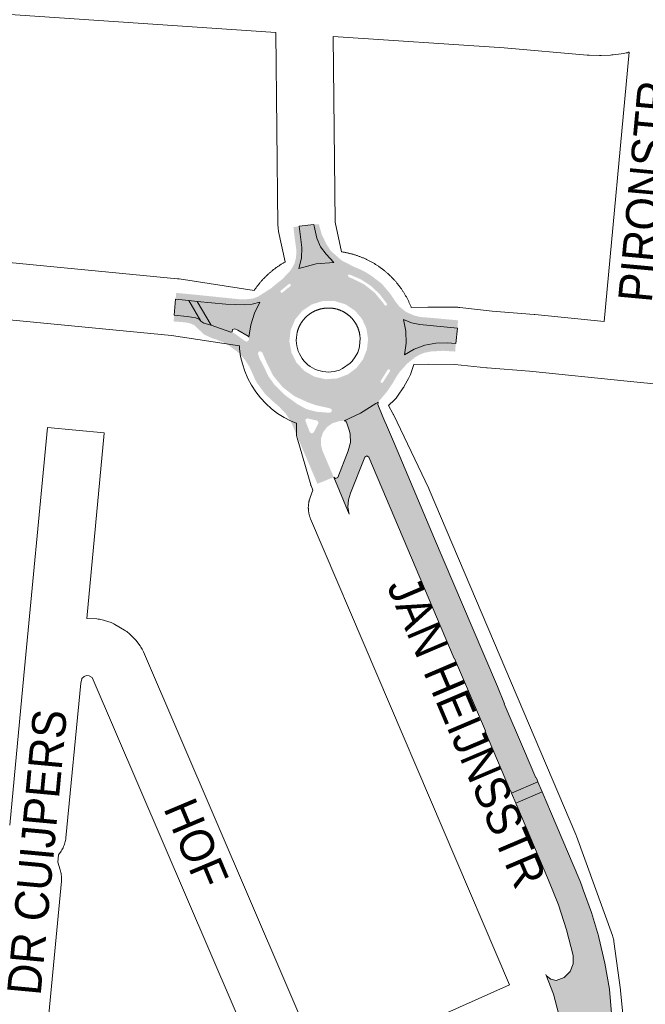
# Paper-space layout 'Layout1' of a CAD drawing. Header units: metres. Extents: x 123097 to 144122, y 392739 to 407589.
# Tile 229 of 256: x 133186 to 133329, y 397103 to 397327. Entities that reach past the tile are written whole.
import ezdxf
from ezdxf.enums import TextEntityAlignment as Align

# ---------------------------------------------------------------- set-up
doc = ezdxf.new("R2010")
doc.units = ezdxf.units.M
doc.header["$MEASUREMENT"] = 0
for name, color, linetype, lineweight in [('gs-anno-wegen algemeen tekst', 7, 'Continuous', 0), ('gs-knt-fietspaden', 7, 'Continuous', 0), ('gs-knt-wegen algemeen', 7, 'Continuous', 0), ('ir-ARC-asfalt-hoofdwegen-te inspecteren', 5, 'Continuous', 0), ('ir-ARC-fietspaden naastliggend- te inspecteren', 1, 'Continuous', 0)]:
    doc.layers.add(name, color=color, linetype=linetype, lineweight=lineweight)
doc.styles.add('Style-Arial', font='arial.ttf')

psp = doc.layouts.get("Layout1")

# ---------------------------------------------------------------- hatches: boundary and pattern name
at = {"layer": 'ir-ARC-asfalt-hoofdwegen-te inspecteren', "linetype": 'Continuous', "lineweight": 13}
for points in [[(133253.412, 397279.767), (133253.16, 397280.806), (133249.827, 397280.421), (133250.404, 397275.623), (133250.326, 397273.189), (133249.732, 397270.827), (133253.651, 397271.89), (133257.702, 397272.166), (133255.951, 397274.067), (133254.685, 397275.761), (133253.824, 397277.693)], [(133221.64, 397263.791), (133221.347, 397260.195), (133224.295, 397259.866), (133226.234, 397259.572), (133227.082, 397259.172), (133227.404, 397258.843), (133224.644, 397263.498)], [(133229.733, 397257.921), (133226.599, 397263.32), (133224.644, 397263.498), (133227.404, 397258.843), (133228.107, 397258.382)], [(133235.801, 397256.731), (133238.162, 397255.397), (133238.268, 397255.312), (133238.351, 397255.183), (133238.779, 397257.939), (133239.611, 397260.601), (133240.83, 397263.11), (133239.106, 397262.677), (133237.336, 397262.508), (133233.102, 397262.715), (133226.599, 397263.32), (133229.733, 397257.921), (133234.22, 397256.279), (133234.539, 397256.373), (133234.629, 397256.929), (133235.182, 397257.037)], [(133285.489, 397253.686), (133285.867, 397257.249), (133277.331, 397258.029), (133275.401, 397258.453), (133273.574, 397259.203), (133274.086, 397256.535), (133274.167, 397253.82), (133273.813, 397251.127), (133276.016, 397252.44), (133278.415, 397253.347), (133280.935, 397253.822), (133283.5, 397253.849)], [(133315.209, 397085.14), (133321.945, 397085.675), (133321.624, 397089.173), (133321.951, 397089.193), (133320.478, 397106.608), (133319.46, 397112.515), (133318.119, 397118.356), (133318.002, 397118.786), (133316.382, 397124.05), (133314.536, 397129.239), (133314.133, 397130.372), (133313.721, 397131.385), (133307.083, 397147.113), (133305.414, 397151.025), (133305.184, 397151.56), (133299.161, 397148.965), (133299.358, 397148.541), (133299.384, 397148.485), (133306.643, 397131.442), (133308.872, 397125.846), (133310.747, 397120.122), (133312.261, 397114.292), (133312.264, 397112.382), (133311.523, 397110.622), (133310.154, 397109.29), (133308.375, 397108.597), (133307.138, 397108.869), (133306.152, 397109.664), (133306.003, 397109.921), (133307.716, 397105.46), (133309.006, 397100.86), (133309.213, 397101.177), (133309.578, 397101.274), (133311.384, 397100.707), (133312.906, 397099.58), (133313.974, 397098.018), (133314.472, 397096.191), (133314.978, 397088.564)]]:
    psp.add_hatch(color=5, dxfattribs=at).paths.add_polyline_path(points, flags=0)
at = {"layer": 'ir-ARC-asfalt-hoofdwegen-te inspecteren', "linetype": 'Continuous', "lineweight": 13, "extrusion": (0, 0, -1)}
h = psp.add_hatch(color=5, dxfattribs=at)
h.paths.add_polyline_path([(-133257.341, 397238.075), (-133260.685, 397238.677), (-133263.805, 397240.021), (-133266.54, 397242.037), (-133268.746, 397244.621), (-133268.707, 397244.729), (-133268.369, 397244.831), (-133268.37, 397245.184), (-133269.032, 397246.22), (-133269.967, 397247.721), (-133270.283, 397247.871), (-133270.527, 397247.62), (-133270.582, 397247.613), (-133271.673, 397250.522), (-133272.165, 397253.59), (-133272.036, 397256.694), (-133271.292, 397259.71), (-133269.964, 397262.519), (-133269.851, 397262.527), (-133269.615, 397262.307), (-133269.318, 397262.432), (-133268.877, 397263.055), (-133266.971, 397265.325), (-133264.646, 397267.163), (-133261.997, 397268.494), (-133261.097, 397268.874), (-133260.899, 397269.14), (-133261.068, 397269.426), (-133260.992, 397269.55), (-133257.545, 397270.122), (-133254.056, 397269.931), (-133250.692, 397268.985), (-133247.615, 397267.329), (-133247.92, 397267.127), (-133247.82, 397266.776), (-133246.8, 397266.01), (-133246.027, 397265.335), (-133245.686, 397265.277), (-133245.523, 397265.582), (-133245.387, 397265.546), (-133243.336, 397263.307), (-133241.771, 397260.705), (-133240.757, 397257.843), (-133240.333, 397254.836), (-133240.517, 397251.805), (-133240.997, 397251.975), (-133241.403, 397251.669), (-133242.409, 397249.326), (-133243.925, 397246.337), (-133246.065, 397243.759), (-133248.723, 397241.72), (-133251.768, 397240.32), (-133253.525, 397239.689), (-133256.842, 397238.941), (-133257.234, 397238.683), (-133257.227, 397238.214)])
h.paths.add_polyline_path([(-133255.866, 397245.578), (-133258.472, 397245.762), (-133260.915, 397246.689), (-133262.862, 397248.153), (-133264.343, 397250.087), (-133265.249, 397252.349), (-133265.514, 397254.77), (-133265.117, 397257.174), (-133264.089, 397259.382), (-133262.504, 397261.232), (-133260.328, 397262.66), (-133257.833, 397263.404), (-133255.23, 397263.4), (-133252.738, 397262.649), (-133250.566, 397261.215), (-133248.897, 397259.217), (-133247.869, 397256.815), (-133247.577, 397254.219), (-133248.046, 397251.649), (-133249.234, 397249.322), (-133251.043, 397247.437), (-133253.318, 397246.153)], flags=16)
psp.add_hatch(color=5, dxfattribs=at).paths.add_polyline_path([(-133285.133, 397181.938), (-133285.216, 397181.943), (-133292.251, 397165.44), (-133292.198, 397165.402), (-133292.899, 397163.709), (-133297.983, 397151.732), (-133297.999, 397151.69), (-133298.16, 397151.273), (-133304.188, 397153.871), (-133304.01, 397154.284), (-133303.786, 397154.806), (-133303.714, 397154.773), (-133300.916, 397161.375), (-133296.502, 397171.643), (-133296.619, 397171.647), (-133294.974, 397175.574), (-133289.218, 397189.101), (-133280.67, 397209.23), (-133271.513, 397230.896), (-133271.05, 397231.934), (-133269.709, 397235.108), (-133269.361, 397235.943), (-133268.895, 397237.022), (-133267.696, 397239.839), (-133267.776, 397240.378), (-133267.286, 397240.052), (-133263.811, 397237.842), (-133260.064, 397236.132), (-133260.398, 397236.073), (-133260.611, 397235.81), (-133261.26, 397233.77), (-133261.391, 397233.078), (-133261.465, 397231.138), (-133261.005, 397229.252), (-133258.589, 397223.204), (-133258.12, 397222.953), (-133257.686, 397223.26), (-133261.224, 397214.872), (-133260.932, 397216.462), (-133261.017, 397218.076), (-133261.473, 397219.626), (-133264.738, 397227.826), (-133265.193, 397228.153), (-133265.665, 397227.852)], flags=0)
at = {"layer": 'ir-ARC-fietspaden naastliggend- te inspecteren', "linetype": 'Continuous', "lineweight": 30}
h = psp.add_hatch(color=1, dxfattribs=at)
h.paths.add_polyline_path([(133253.965, 397221.756), (133251.378, 397227.862), (133248.724, 397234.073), (133247.912, 397235.972), (133246.713, 397237.809), (133245.176, 397239.375), (133243.679, 397240.669), (133242.07, 397242.211), (133240.183, 397244.747), (133239.72, 397245.628), (133238.5, 397248.377), (133237.439, 397250.026), (133236.141, 397251.495), (133235.329, 397252.144), (133233.9, 397253.214), (133232.341, 397254.062), (133230.69, 397254.715), (133229.87, 397254.965), (133228.094, 397255.803), (133226.794, 397257.051), (133225.96, 397257.882), (133224.877, 397258.341), (133224.094, 397258.484), (133223.304, 397258.588), (133222.534, 397258.641), (133221.207, 397258.748), (133221.347, 397260.195), (133224.295, 397259.866), (133226.234, 397259.572), (133227.082, 397259.172), (133227.404, 397258.843), (133228.107, 397258.382), (133229.733, 397257.921), (133234.22, 397256.279), (133234.539, 397256.373), (133234.774, 397256.14), (133235.305, 397255.87), (133237.459, 397254.273), (133237.977, 397254.118), (133238.334, 397254.525), (133238.406, 397254.923), (133238.398, 397255.057), (133238.351, 397255.183), (133238.779, 397257.939), (133239.611, 397260.601), (133240.83, 397263.11), (133239.106, 397262.677), (133237.336, 397262.508), (133233.102, 397262.715), (133226.599, 397263.32), (133224.644, 397263.498), (133221.64, 397263.791), (133221.797, 397265.263), (133228.798, 397264.565), (133235.594, 397263.861), (133236.396, 397263.797), (133237.164, 397263.799), (133238.072, 397263.827), (133239.304, 397263.977), (133240.463, 397264.422), (133243.306, 397266.228), (133244.248, 397267.005), (133245.992, 397268.408), (133247.617, 397270.123), (133248.208, 397270.937), (133248.75, 397271.976), (133249.049, 397273.109), (133249.111, 397273.7), (133249.155, 397274.141), (133249.182, 397274.911), (133249.031, 397275.949), (133248.741, 397278.156), (133248.499, 397280.25), (133249.827, 397280.421), (133250.404, 397275.623), (133250.326, 397273.189), (133249.732, 397270.827), (133253.651, 397271.89), (133257.702, 397272.166), (133255.951, 397274.067), (133254.685, 397275.761), (133253.824, 397277.693), (133253.412, 397279.767), (133253.16, 397280.806), (133254.285, 397280.921), (133254.928, 397278.637), (133255.942, 397276.492), (133256.842, 397275.091), (133257.027, 397274.813), (133259.459, 397272.667), (133262.335, 397271.169), (133263.267, 397270.798), (133264.165, 397270.384), (133265.259, 397269.794), (133266.288, 397269.127), (133268.664, 397267.311), (133270.584, 397265.019), (133271.678, 397263.367), (133272.65, 397262.128), (133274.187, 397260.883), (133276.007, 397260.109), (133276.794, 397259.883), (133277.545, 397259.758), (133280.94, 397259.469), (133286.009, 397258.998), (133285.867, 397257.249), (133277.331, 397258.029), (133275.401, 397258.453), (133273.574, 397259.203), (133274.086, 397256.535), (133274.167, 397253.82), (133273.813, 397251.127), (133276.016, 397252.44), (133278.415, 397253.347), (133280.935, 397253.822), (133283.5, 397253.849), (133285.489, 397253.686), (133285.345, 397251.883), (133282.614, 397252.064), (133279.881, 397251.903), (133278.354, 397251.613), (133277.184, 397251.143), (133276.292, 397250.641), (133274.374, 397249.09), (133272.721, 397247.258), (133272.138, 397246.428), (133271.117, 397244.702), (133269.887, 397242.841), (133268.458, 397241.127), (133267.776, 397240.378), (133267.286, 397240.052), (133263.811, 397237.842), (133260.064, 397236.132), (133258.921, 397236.025), (133257.438, 397235.581), (133256.167, 397234.698), (133255.233, 397233.463), (133254.796, 397232.104), (133254.756, 397230.677), (133255.117, 397229.296), (133257.682, 397223.268)])
h.paths.add_polyline_path([(133252.688, 397233.225), (133252.244, 397233.493), (133251.198, 397236.169), (133251.324, 397236.52), (133251.671, 397236.659), (133253.886, 397236.163), (133254.168, 397235.902), (133254.189, 397235.519), (133253.136, 397233.486)], flags=16)
h.paths.add_polyline_path([(133256.801, 397237.938), (133253.767, 397238.161), (133251.482, 397238.764), (133249.408, 397239.896), (133246.975, 397241.674), (133246.368, 397242.151), (133244.219, 397244.27), (133242.843, 397246.198), (133241.523, 397248.914), (133240.802, 397250.275), (133240.425, 397251.393), (133240.517, 397251.805), (133240.333, 397254.836), (133240.757, 397257.843), (133241.771, 397260.705), (133243.336, 397263.307), (133245.387, 397265.546), (133245.523, 397265.582), (133245.561, 397265.68), (133245.624, 397265.764), (133247.466, 397267.276), (133247.615, 397267.329), (133250.692, 397268.985), (133254.056, 397269.931), (133257.545, 397270.122), (133260.992, 397269.55), (133261.068, 397269.426), (133261.3, 397269.437), (133263.832, 397268.357), (133266.138, 397266.853), (133268.146, 397264.971), (133269.797, 397262.768), (133269.851, 397262.527), (133269.964, 397262.519), (133271.292, 397259.71), (133272.036, 397256.694), (133272.165, 397253.59), (133271.673, 397250.522), (133270.582, 397247.613), (133270.527, 397247.62), (133270.524, 397247.513), (133270.498, 397247.407), (133268.847, 397244.818), (133268.786, 397244.758), (133268.707, 397244.729), (133268.746, 397244.621), (133266.54, 397242.037), (133263.805, 397240.021), (133260.685, 397238.677), (133257.341, 397238.075), (133257.227, 397238.214)], flags=16)

# ---------------------------------------------------------------- linework, layer by layer
at = {"layer": 'gs-knt-fietspaden', "color": 7, "linetype": 'Continuous', "flags": 128}
psp.add_lwpolyline([(133252.949, 397220.282), (133252.582, 397221.166), (133252.536, 397221.284), (133252.493, 397221.404), (133252.455, 397221.526), (133249.319, 397232.239), (133249.279, 397232.39), (133249.245, 397232.542), (133249.218, 397232.695), (133249.198, 397232.85), (133249.185, 397233.006), (133249.179, 397233.161), (133249.179, 397233.317), (133249.198, 397235.553)], dxfattribs=at)
at = {"layer": 'gs-knt-wegen algemeen', "color": 7, "linetype": 'Continuous', "flags": 128}
for points in [[(133244.502, 397324.571), (133180.548, 397328.888), (133119.519, 397333.002), (133119.355, 397333.014)], [(133239.559, 397265.809), (133239.64, 397265.93), (133239.726, 397266.055), (133239.813, 397266.18), (133239.901, 397266.304), (133239.99, 397266.428), (133240.079, 397266.55), (133240.17, 397266.672), (133240.261, 397266.794), (133240.354, 397266.915), (133240.447, 397267.034), (133240.541, 397267.154), (133240.636, 397267.272), (133240.732, 397267.39), (133240.829, 397267.507), (133240.927, 397267.624), (133241.025, 397267.739), (133241.125, 397267.855), (133241.225, 397267.969), (133241.327, 397268.082), (133241.428, 397268.195), (133241.531, 397268.307), (133241.635, 397268.418), (133241.74, 397268.529), (133241.845, 397268.638), (133241.951, 397268.747), (133242.058, 397268.855), (133242.166, 397268.962), (133242.274, 397269.068), (133242.384, 397269.174), (133242.494, 397269.279), (133242.605, 397269.383), (133242.717, 397269.486), (133242.829, 397269.588), (133242.942, 397269.689), (133243.057, 397269.79), (133243.171, 397269.89), (133243.287, 397269.989), (133243.403, 397270.086), (133243.52, 397270.184), (133243.638, 397270.28), (133243.756, 397270.375), (133243.875, 397270.469), (133243.995, 397270.563), (133244.116, 397270.656), (133244.237, 397270.748), (133244.359, 397270.838), (133244.482, 397270.928), (133244.604, 397271.017), (133244.729, 397271.105), (133244.853, 397271.192), (133244.978, 397271.279), (133245.104, 397271.364), (133245.231, 397271.448), (133245.358, 397271.531), (133245.486, 397271.614), (133245.614, 397271.695), (133245.743, 397271.776), (133245.872, 397271.855), (133246.003, 397271.934), (133246.133, 397272.012), (133246.265, 397272.088), (133246.396, 397272.164), (133246.529, 397272.239), (133246.655, 397272.308), (133245.136, 397279.216), (133245.084, 397279.478), (133245.043, 397279.742), (133245.012, 397280.008), (133244.993, 397280.275), (133244.984, 397280.543), (133244.502, 397324.571)], [(133257.533, 397323.692), (133257.996, 397281.357), (133259.482, 397274.604), (133259.64, 397274.58), (133259.804, 397274.553), (133259.969, 397274.525), (133260.131, 397274.496), (133260.295, 397274.465), (133260.459, 397274.433), (133260.623, 397274.4), (133260.784, 397274.366), (133260.947, 397274.329), (133261.11, 397274.292), (133261.272, 397274.253), (133261.432, 397274.214), (133261.594, 397274.172), (133261.755, 397274.129), (133261.916, 397274.085), (133262.075, 397274.04), (133262.235, 397273.994), (133262.395, 397273.946), (133262.554, 397273.896), (133262.712, 397273.846), (133262.87, 397273.794), (133263.029, 397273.741), (133263.186, 397273.686), (133263.342, 397273.631), (133263.499, 397273.574), (133263.655, 397273.515), (133263.811, 397273.456), (133263.964, 397273.395), (133264.119, 397273.333), (133264.273, 397273.269), (133264.427, 397273.205), (133264.579, 397273.139), (133264.731, 397273.072), (133264.884, 397273.003), (133265.035, 397272.933), (133265.184, 397272.863), (133265.335, 397272.791), (133265.485, 397272.717), (133265.634, 397272.642), (133265.781, 397272.567), (133265.929, 397272.49), (133266.076, 397272.411), (133266.223, 397272.332), (133266.367, 397272.252), (133266.512, 397272.17), (133266.657, 397272.086), (133266.801, 397272.002), (133266.942, 397271.917), (133267.085, 397271.83), (133267.227, 397271.742), (133267.368, 397271.653), (133267.507, 397271.564), (133267.646, 397271.472), (133267.785, 397271.38), (133267.92, 397271.288), (133267.923, 397271.286), (133267.926, 397271.284), (133268.059, 397271.192), (133268.195, 397271.096), (133268.331, 397270.999), (133268.466, 397270.901), (133268.599, 397270.803), (133268.732, 397270.702), (133268.864, 397270.601), (133268.996, 397270.498), (133269.125, 397270.395), (133269.255, 397270.291), (133269.384, 397270.185), (133269.512, 397270.078), (133269.638, 397269.971), (133269.765, 397269.862), (133269.89, 397269.752), (133270.015, 397269.641), (133270.137, 397269.53), (133270.26, 397269.417), (133270.381, 397269.303), (133270.502, 397269.188), (133270.621, 397269.073), (133270.74, 397268.956), (133270.858, 397268.838), (133270.975, 397268.719), (133271.09, 397268.6), (133271.204, 397268.479), (133271.319, 397268.357), (133271.431, 397268.235), (133271.542, 397268.112), (133271.653, 397267.988), (133271.763, 397267.862), (133271.872, 397267.735), (133271.979, 397267.61), (133272.086, 397267.481), (133272.191, 397267.352), (133272.296, 397267.222), (133272.398, 397267.093), (133272.501, 397266.961), (133272.602, 397266.829), (133272.703, 397266.695), (133272.801, 397266.563), (133272.899, 397266.428), (133272.996, 397266.292), (133273.092, 397266.155), (133273.186, 397266.019), (133273.279, 397265.881), (133273.372, 397265.742), (133273.463, 397265.603), (133273.552, 397265.464), (133273.641, 397265.323), (133273.729, 397265.181), (133273.816, 397265.038), (133273.901, 397264.896), (133273.985, 397264.753), (133274.068, 397264.608), (133274.15, 397264.462), (133274.23, 397264.318), (133274.31, 397264.171), (133274.388, 397264.024), (133274.465, 397263.876), (133274.54, 397263.729), (133274.615, 397263.58), (133274.688, 397263.43), (133274.761, 397263.279), (133274.831, 397263.13), (133274.901, 397262.978), (133274.969, 397262.826), (133275.036, 397262.674), (133275.102, 397262.522), (133275.166, 397262.368), (133275.23, 397262.214), (133275.292, 397262.059), (133275.35, 397261.912)], [(133319.33, 397258.755), (133324.975, 397320.098), (133324.871, 397320.066), (133324.598, 397319.985), (133324.322, 397319.916), (133324.043, 397319.86), (133323.762, 397319.816), (133321.358, 397319.491), (133321.06, 397319.457), (133320.761, 397319.438), (133318.604, 397319.347), (133318.4, 397319.341), (133318.196, 397319.342), (133315.87, 397319.39), (133315.654, 397319.398), (133315.44, 397319.414), (133296.515, 397321.061), (133257.533, 397323.692)], [(133146.829, 397275.712), (133147.645, 397275.634), (133222.117, 397268.473), (133222.299, 397268.453), (133222.481, 397268.428), (133239.559, 397265.809)], [(133236.192, 397253.153), (133220.688, 397255.53), (133145.986, 397262.727)], [(133263.689, 397254.956), (133263.673, 397255.197), (133263.664, 397255.29), (133263.655, 397255.383), (133263.644, 397255.476), (133263.632, 397255.567), (133263.619, 397255.66), (133263.605, 397255.752), (133263.589, 397255.844), (133263.573, 397255.935), (133263.555, 397256.026), (133263.536, 397256.117), (133263.516, 397256.208), (133263.494, 397256.298), (133263.472, 397256.389), (133263.448, 397256.479), (133263.423, 397256.569), (133263.398, 397256.658), (133263.37, 397256.747), (133263.342, 397256.836), (133263.312, 397256.924), (133263.282, 397257.011), (133263.25, 397257.099), (133263.217, 397257.186), (133263.183, 397257.273), (133263.149, 397257.359), (133263.112, 397257.445), (133263.075, 397257.53), (133263.037, 397257.615), (133262.997, 397257.699), (133262.957, 397257.783), (133262.915, 397257.866), (133262.872, 397257.949), (133262.829, 397258.031), (133262.784, 397258.112), (133262.738, 397258.193), (133262.691, 397258.274), (133262.643, 397258.353), (133262.594, 397258.432), (133262.544, 397258.511), (133262.493, 397258.589), (133262.441, 397258.666), (133262.388, 397258.742), (133262.334, 397258.818), (133262.279, 397258.894), (133262.224, 397258.967), (133262.167, 397259.041), (133262.109, 397259.114), (133262.05, 397259.187), (133261.99, 397259.257), (133261.93, 397259.328), (133261.868, 397259.398), (133261.806, 397259.467), (133261.743, 397259.535), (133261.678, 397259.603), (133261.613, 397259.669), (133261.547, 397259.735), (133261.481, 397259.8), (133261.413, 397259.864), (133261.345, 397259.927), (133261.275, 397259.99), (133261.206, 397260.05), (133261.135, 397260.111), (133261.063, 397260.171), (133260.991, 397260.229), (133260.918, 397260.286), (133260.844, 397260.343), (133260.77, 397260.399), (133260.694, 397260.454), (133260.619, 397260.507), (133260.542, 397260.56), (133260.464, 397260.612), (133260.386, 397260.663), (133260.308, 397260.713), (133260.229, 397260.761), (133260.149, 397260.809), (133260.068, 397260.856), (133259.988, 397260.901), (133259.906, 397260.946), (133259.823, 397260.99), (133259.74, 397261.032), (133259.658, 397261.074), (133259.574, 397261.114), (133259.489, 397261.153), (133259.404, 397261.192), (133259.319, 397261.228), (133259.233, 397261.264), (133259.147, 397261.299), (133259.06, 397261.333), (133258.973, 397261.365), (133258.886, 397261.397), (133258.797, 397261.427), (133258.709, 397261.457), (133258.621, 397261.485), (133258.532, 397261.512), (133258.442, 397261.537), (133258.352, 397261.562), (133258.263, 397261.585), (133258.172, 397261.608), (133258.081, 397261.629), (133257.99, 397261.649), (133257.9, 397261.667), (133257.808, 397261.685), (133257.716, 397261.701), (133257.624, 397261.717), (133257.533, 397261.731), (133257.441, 397261.743), (133257.348, 397261.755), (133257.255, 397261.766), (133257.164, 397261.775), (133257.071, 397261.783), (133256.978, 397261.79), (133256.884, 397261.795), (133256.792, 397261.8), (133256.699, 397261.803), (133256.606, 397261.805), (133256.512, 397261.806), (133256.42, 397261.806), (133256.327, 397261.804), (133256.234, 397261.802), (133256.14, 397261.798), (133256.048, 397261.792), (133255.955, 397261.786), (133255.862, 397261.779), (133255.769, 397261.77), (133255.678, 397261.76), (133255.585, 397261.749), (133255.492, 397261.736), (133255.4, 397261.723), (133255.309, 397261.708), (133255.272, 397261.702), (133255.206, 397261.691), (133255.141, 397261.68), (133255.076, 397261.668), (133255.012, 397261.656), (133254.947, 397261.643), (133254.882, 397261.629), (133254.817, 397261.614), (133254.753, 397261.6), (133254.689, 397261.584), (133254.625, 397261.568), (133254.561, 397261.551), (133254.497, 397261.534), (133254.434, 397261.516), (133254.37, 397261.498), (133254.307, 397261.479), (133254.244, 397261.46), (133254.181, 397261.44), (133254.118, 397261.419), (133254.055, 397261.398), (133253.994, 397261.376), (133253.931, 397261.354), (133253.869, 397261.331), (133253.807, 397261.307), (133253.746, 397261.283), (133253.685, 397261.259), (133253.623, 397261.233), (133253.562, 397261.208), (133253.502, 397261.182), (133253.442, 397261.155), (133253.381, 397261.127), (133253.321, 397261.099), (133253.262, 397261.071), (133253.203, 397261.042), (133253.144, 397261.012), (133253.085, 397260.982), (133253.026, 397260.952), (133252.968, 397260.921), (133252.91, 397260.889), (133252.852, 397260.857), (133252.795, 397260.824), (133252.738, 397260.791), (133252.681, 397260.757), (133252.624, 397260.723), (133252.569, 397260.689), (133252.513, 397260.653), (133252.457, 397260.617), (133252.402, 397260.581), (133252.347, 397260.544), (133252.292, 397260.507), (133252.238, 397260.469), (133252.184, 397260.431), (133252.131, 397260.393), (133252.078, 397260.353), (133252.025, 397260.313), (133251.972, 397260.273), (133251.921, 397260.233), (133251.869, 397260.191), (133251.817, 397260.15), (133251.766, 397260.108), (133251.716, 397260.065), (133251.666, 397260.022), (133251.616, 397259.979), (133251.566, 397259.935), (133251.518, 397259.891), (133251.469, 397259.846), (133251.421, 397259.801), (133251.373, 397259.755), (133251.326, 397259.709), (133251.279, 397259.663), (133251.232, 397259.616), (133251.186, 397259.568), (133251.141, 397259.521), (133251.096, 397259.473), (133251.051, 397259.424), (133251.006, 397259.375), (133250.963, 397259.326), (133250.919, 397259.276), (133250.876, 397259.226), (133250.833, 397259.175), (133250.792, 397259.124), (133250.75, 397259.073), (133250.709, 397259.021), (133250.668, 397258.969), (133250.628, 397258.917), (133250.589, 397258.864), (133250.549, 397258.811), (133250.51, 397258.757), (133250.472, 397258.704), (133250.435, 397258.649), (133250.397, 397258.595), (133250.36, 397258.54), (133250.324, 397258.485), (133250.289, 397258.429), (133250.253, 397258.373), (133250.218, 397258.317), (133250.184, 397258.261), (133250.151, 397258.204), (133250.117, 397258.147), (133250.084, 397258.089), (133250.053, 397258.032), (133250.021, 397257.974), (133249.99, 397257.915), (133249.959, 397257.857), (133249.929, 397257.798), (133249.9, 397257.739), (133249.871, 397257.679), (133249.842, 397257.62), (133249.814, 397257.56), (133249.787, 397257.5), (133249.76, 397257.439), (133249.734, 397257.379), (133249.708, 397257.318), (133249.683, 397257.257), (133249.658, 397257.196), (133249.634, 397257.134), (133249.611, 397257.073), (133249.588, 397257.011), (133249.566, 397256.948), (133249.544, 397256.886), (133249.523, 397256.824), (133249.502, 397256.761), (133249.482, 397256.698), (133249.462, 397256.634), (133249.443, 397256.572), (133249.425, 397256.508), (133249.407, 397256.444), (133249.39, 397256.38), (133249.374, 397256.321)], [(133275.35, 397261.912), (133279.154, 397262.009), (133279.354, 397262.011), (133285.712, 397261.978), (133285.94, 397261.973), (133286.167, 397261.96), (133286.394, 397261.939), (133293.784, 397261.121), (133303.376, 397260.365), (133303.518, 397260.352), (133319.33, 397258.755)], [(133249.372, 397256.313), (133249.244, 397255.696), (133249.169, 397255.067), (133249.149, 397254.433), (133249.184, 397253.8), (133249.274, 397253.172), (133249.418, 397252.555), (133249.614, 397251.954), (133249.616, 397251.95)], [(133249.374, 397256.321), (133249.374, 397256.317), (133249.372, 397256.313)], [(133249.374, 397256.321), (133249.374, 397256.317), (133249.372, 397256.313)], [(133249.616, 397251.95), (133249.864, 397251.369), (133250.162, 397250.81), (133250.507, 397250.278), (133250.898, 397249.779), (133251.33, 397249.315), (133251.801, 397248.891), (133252.307, 397248.508), (133252.844, 397248.172), (133253.409, 397247.883), (133253.996, 397247.644), (133254.602, 397247.458), (133255.222, 397247.324), (133255.851, 397247.245), (133256.484, 397247.22), (133257.118, 397247.251), (133257.746, 397247.337), (133258.364, 397247.476), (133258.968, 397247.669), (133259.712, 397248.047), (133261.439, 397249.225), (133261.901, 397249.684), (133262.542, 397250.649), (133263.137, 397251.687), (133263.56, 397252.94), (133263.583, 397253.055), (133263.689, 397254.948)], [(133263.689, 397254.948), (133263.689, 397254.952), (133263.689, 397254.956)], [(133263.689, 397254.948), (133263.689, 397254.952), (133263.689, 397254.956)], [(133249.198, 397235.553), (133247.959, 397236.058), (133246.391, 397236.864), (133244.899, 397237.802), (133243.493, 397238.866), (133242.185, 397240.048), (133240.984, 397241.339), (133239.9, 397242.729), (133238.94, 397244.207), (133238.112, 397245.764), (133237.422, 397247.386), (133236.875, 397249.062), (133236.476, 397250.779), (133236.227, 397252.524), (133236.192, 397253.153)], [(133275.939, 397248.903), (133275.27, 397246.922), (133275.162, 397246.624), (133275.039, 397246.332), (133274.902, 397246.046), (133274.751, 397245.767), (133273.732, 397243.988), (133273.621, 397243.801), (133273.503, 397243.618), (133272.378, 397241.927), (133272.229, 397241.713), (133272.072, 397241.504), (133271.906, 397241.303), (133271.732, 397241.107), (133271.551, 397240.92), (133270.198, 397239.572), (133271.142, 397237.791), (133271.225, 397237.63), (133271.262, 397237.554), (133279.328, 397220.707), (133279.447, 397220.442), (133312.855, 397141.824), (133312.922, 397141.66), (133312.984, 397141.494), (133321.186, 397118.834), (133321.275, 397118.572), (133321.352, 397118.307), (133321.418, 397118.039), (133321.473, 397117.768), (133321.516, 397117.496), (133323.02, 397106.439), (133323.04, 397106.274), (133323.047, 397106.207), (133325.055, 397086.053)], [(133522.743, 397220.312), (133507.536, 397223.01), (133507.486, 397223.019), (133482.95, 397227.568), (133462.207, 397230.782), (133444.773, 397232.751), (133424.096, 397235.241), (133324.557, 397245.141), (133302.281, 397247.391), (133292.658, 397248.149), (133292.454, 397248.168), (133285.302, 397248.96), (133279.386, 397248.991), (133275.939, 397248.903)], [(133297.747, 397107.63), (133252.416, 397213.745), (133252.343, 397213.923), (133252.298, 397214.041), (133252.234, 397214.223), (133252.195, 397214.344), (133252.139, 397214.528), (133252.106, 397214.651), (133252.06, 397214.838), (133252.033, 397214.962), (133251.996, 397215.151), (133251.974, 397215.276), (133251.947, 397215.466), (133251.932, 397215.593), (133251.914, 397215.784), (133251.905, 397215.911), (133251.896, 397216.103), (133251.893, 397216.23), (133251.894, 397216.423), (133251.898, 397216.55), (133251.908, 397216.742), (133251.918, 397216.869), (133251.937, 397217.06), (133251.953, 397217.186), (133251.982, 397217.377), (133252.004, 397217.502), (133252.043, 397217.69), (133252.071, 397217.814), (133252.119, 397218.001), (133252.153, 397218.123), (133252.209, 397218.307), (133252.25, 397218.427), (133252.315, 397218.608), (133252.949, 397220.282)], [(133214.331, 397183.491), (133255.058, 397088.575), (133255.76, 397088.872), (133297.747, 397107.63)], [(133245.648, 397077.488), (133202.682, 397177.621), (133201.999, 397178.025), (133201.33, 397178.065), (133200.818, 397177.839), (133200.302, 397177.376), (133200.27, 397177.308), (133200.026, 397176.328), (133196.655, 397141.102), (133196.621, 397140.809), (133196.573, 397140.517), (133196.511, 397140.228), (133196.437, 397139.943), (133196.35, 397139.66), (133196.25, 397139.383), (133196.138, 397139.109), (133196.013, 397138.842), (133195.877, 397138.58), (133195.728, 397138.325), (133195.569, 397138.076), (133194.995, 397137.229), (133194.834, 397135.51), (133195.369, 397133.777), (133195.447, 397133.503), (133195.514, 397133.226), (133195.567, 397132.945), (133195.609, 397132.663), (133195.638, 397132.379), (133195.655, 397132.094), (133195.659, 397131.809), (133195.65, 397131.524), (133195.63, 397131.239), (133189.775, 397069.833)]]:
    psp.add_lwpolyline(points, dxfattribs=at)
psp.add_lwpolyline([(133183.853, 397143.993), (133187.111, 397178.044), (133192.439, 397234.551, -0.3839153), (133192.449, 397234.56), (133205.393, 397233.34, -0.3839162), (133205.401, 397233.329), (133201.42, 397191.102), (133203.693, 397190.968), (133204.001, 397190.942), (133204.309, 397190.902), (133204.613, 397190.847), (133204.915, 397190.778), (133205.213, 397190.694), (133206.422, 397190.324), (133206.715, 397190.227), (133207.002, 397190.116), (133207.284, 397189.991), (133207.56, 397189.854), (133207.829, 397189.703), (133209.998, 397188.421), (133210.26, 397188.258), (133210.513, 397188.083), (133210.758, 397187.896), (133210.993, 397187.698), (133211.219, 397187.489), (133212.126, 397186.609), (133212.309, 397186.425), (133212.484, 397186.234), (133212.651, 397186.035), (133212.81, 397185.831), (133213.566, 397184.817), (133213.744, 397184.567), (133213.91, 397184.309), (133214.063, 397184.043), (133214.204, 397183.77), (133214.331, 397183.491)], format="xyb", dxfattribs=at)
at = {"layer": 'ir-ARC-asfalt-hoofdwegen-te inspecteren', "color": 5, "linetype": 'Continuous', "lineweight": 13}
for points in [[(133253.412, 397279.767), (133253.16, 397280.806), (133249.827, 397280.421), (133250.404, 397275.623), (133250.326, 397273.189), (133249.732, 397270.827), (133253.651, 397271.89), (133257.702, 397272.166), (133255.951, 397274.067), (133254.685, 397275.761), (133253.824, 397277.693)], [(133221.64, 397263.791), (133221.347, 397260.195), (133224.295, 397259.866), (133226.234, 397259.572), (133227.082, 397259.172), (133227.404, 397258.843), (133224.644, 397263.498)], [(133229.733, 397257.921), (133226.599, 397263.32), (133224.644, 397263.498), (133227.404, 397258.843), (133228.107, 397258.382)], [(133235.801, 397256.731), (133238.162, 397255.397), (133238.268, 397255.312), (133238.351, 397255.183), (133238.779, 397257.939), (133239.611, 397260.601), (133240.83, 397263.11), (133239.106, 397262.677), (133237.336, 397262.508), (133233.102, 397262.715), (133226.599, 397263.32), (133229.733, 397257.921), (133234.22, 397256.279), (133234.539, 397256.373), (133234.629, 397256.929), (133235.182, 397257.037)], [(133285.489, 397253.686), (133285.867, 397257.249), (133277.331, 397258.029), (133275.401, 397258.453), (133273.574, 397259.203), (133274.086, 397256.535), (133274.167, 397253.82), (133273.813, 397251.127), (133276.016, 397252.44), (133278.415, 397253.347), (133280.935, 397253.822), (133283.5, 397253.849)], [(133285.133, 397181.938), (133285.216, 397181.943), (133292.251, 397165.44), (133292.198, 397165.402), (133292.899, 397163.709), (133297.983, 397151.732), (133297.999, 397151.69), (133298.16, 397151.273), (133304.188, 397153.871), (133304.01, 397154.284), (133303.786, 397154.806), (133303.714, 397154.773), (133300.916, 397161.375), (133296.502, 397171.643), (133296.619, 397171.647), (133294.974, 397175.574), (133289.218, 397189.101), (133280.67, 397209.23), (133271.513, 397230.896), (133271.05, 397231.934), (133269.709, 397235.108), (133269.361, 397235.943), (133268.895, 397237.022), (133267.696, 397239.839), (133267.776, 397240.378), (133267.286, 397240.052), (133263.811, 397237.842), (133260.064, 397236.132), (133260.398, 397236.073), (133260.611, 397235.81), (133261.26, 397233.77), (133261.391, 397233.078), (133261.465, 397231.138), (133261.005, 397229.252), (133258.589, 397223.204), (133258.12, 397222.953), (133257.686, 397223.26), (133261.224, 397214.872), (133260.932, 397216.462), (133261.017, 397218.076), (133261.473, 397219.626), (133264.738, 397227.826), (133265.193, 397228.153), (133265.665, 397227.852)], [(133298.16, 397151.273), (133299.161, 397148.965), (133305.184, 397151.56), (133304.188, 397153.871)]]:
    psp.add_lwpolyline(points, close=True, dxfattribs=at)
psp.add_lwpolyline([(133321.951, 397089.193), (133320.478, 397106.608), (133319.46, 397112.515), (133318.119, 397118.356), (133318.002, 397118.786), (133316.382, 397124.05), (133314.536, 397129.239), (133314.133, 397130.372), (133313.721, 397131.385), (133307.083, 397147.113), (133305.414, 397151.025), (133305.184, 397151.56), (133299.161, 397148.965), (133299.358, 397148.541), (133299.384, 397148.485), (133306.643, 397131.442), (133308.872, 397125.846), (133310.747, 397120.122), (133312.261, 397114.292), (133312.264, 397112.382), (133311.523, 397110.622), (133310.154, 397109.29), (133308.375, 397108.597), (133307.138, 397108.869), (133306.152, 397109.664), (133306.003, 397109.921), (133307.716, 397105.46), (133309.006, 397100.86)], dxfattribs=at)
psp.add_solid([(133298.16, 397151.273), (133299.161, 397148.965), (133304.188, 397153.871), (133305.184, 397151.56)], dxfattribs=at)

# ---------------------------------------------------------------- texts
at = {"layer": 'gs-anno-wegen algemeen tekst', "color": 7, "style": 'Style-Arial', "width": 0.909091}
for s, rotation, p in [('PIRONSTR', 84.74189, (133328.597, 397288.405)), ('JAN HEIJNSSTR', 293.0293, (133288.011, 397165.23)), ('DR CUIJPERS', 84.68408, (133190.078, 397137.833)), ('HOF', 292.8495, (133226.354, 397139.822))]:
    psp.add_text(s, height=7.7, rotation=rotation, dxfattribs=at).set_placement(p, align=Align.MIDDLE_CENTER)

doc.saveas('drawing.dxf')
